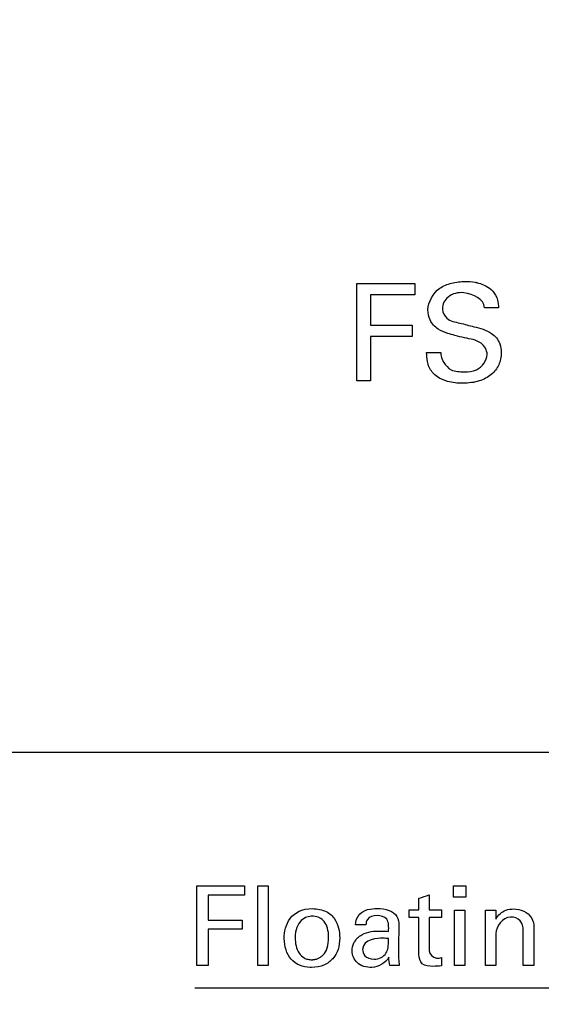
# Model space of a CAD drawing. Header units: inches. Extents: x 0 to 34, y 0 to 22.
# Tile 22 of 119: x 13.228 to 13.522, y 9.504 to 10.061. Entities that reach past the tile are written whole.
import ezdxf

# ---------------------------------------------------------------- set-up
doc = ezdxf.new("R2010")
doc.units = ezdxf.units.IN
doc.header["$LTSCALE"] = 1.87
doc.header["$MEASUREMENT"] = 0
doc.layers.get('0').update_dxf_attribs({"linetype": 'CONTINUOUS'})
doc.layers.add('DATUMCURVES', color=7, linetype='CONTINUOUS')
doc.layers.add('DIMENSIONS', color=7, linetype='CONTINUOUS')
doc.styles.get("Standard").update_dxf_attribs({"font": 'txt', "width": 0.8})
doc.dimstyles.new('DIMSTYLE_1', dxfattribs={"dimtxt": 0.125, "dimasz": 0.18, "dimexe": 0.18, "dimexo": 0.0625, "dimgap": 0.09, "dimtad": 0, "dimtih": 1, "dimtoh": 1, "dimdec": 3, "dimzin": 4, "dimdsep": 46, "dimtxsty": 'STANDARD', "dimblk": '_FILLED', "dimblk1": '_FILLED', "dimblk2": '_FILLED', "dimcen": 0.09, "dimadec": 0, "dimazin": 0, "dimtp": 0.001, "dimtm": 0.001, "dimtfac": 1, "dimtdec": 3, "dimtofl": 0, "dimtmove": 0, "dimatfit": 3, "dimldrblk": '_FILLED', "dimfxl": 1, "dimtolj": 1, "dimtzin": 4, "dimarcsym": 0})

# ---------------------------------------------------------------- blocks, each defined once
blk = doc.blocks.new('_FILLED')
at = {"color": 0, "linetype": 'BYBLOCK'}
blk.add_solid([(0, 0), (-1, 0.1736), (-1, -0.1736)], dxfattribs=at)
blk = doc.blocks.new('*D2')
at = {"layer": 'DIMENSIONS', "color": 2, "linetype": 'CONTINUOUS'}
for p, q in [((13.70119, 10.01086), (13.70119, 6.4058)), ((14.57619, 10.01086), (14.57619, 6.4058)), ((13.70119, 6.5308), (13.34119, 6.5308)), ((14.57619, 6.5308), (15.05703, 6.5308))]:
    blk.add_line(p, q, dxfattribs=at)
at = {"layer": 'DIMENSIONS', "color": 2, "linetype": 'CONTINUOUS', "xscale": 0.18, "yscale": 0.18, "zscale": 0.18}
blk.add_blockref('_FILLED', (13.70119, 6.5308), dxfattribs=at)
at = {"layer": 'DIMENSIONS', "color": 2, "linetype": 'CONTINUOUS', "xscale": 0.18, "yscale": 0.18, "zscale": 0.18, "rotation": 180}
blk.add_blockref('_FILLED', (14.57619, 6.5308), dxfattribs=at)
at = {"layer": 'DIMENSIONS', "color": 2, "linetype": 'CONTINUOUS', "width": 0.8}
for s, p in [('[', (15.94453, 6.4683)), (']', (16.54453, 6.4683)), ('8X ', (15.11953, 6.4683)), ('.875', (15.41953, 6.4683)), ('22.23', (16.04453, 6.4683))]:
    blk.add_text(s, height=0.125, dxfattribs=at).set_placement(p)
blk = doc.blocks.new('*D3')
at = {"layer": 'DIMENSIONS', "color": 2, "linetype": 'CONTINUOUS'}
for p, q in [((13.70119, 10.01086), (13.70119, 6.21877)), ((12.59712, 8.52833), (12.59712, 6.21877)), ((12.59712, 6.34377), (12.1991, 6.34377)), ((13.70119, 6.34377), (14.06119, 6.34377))]:
    blk.add_line(p, q, dxfattribs=at)
at = {"layer": 'DIMENSIONS', "color": 2, "linetype": 'CONTINUOUS', "xscale": 0.18, "yscale": 0.18, "zscale": 0.18}
blk.add_blockref('_FILLED', (12.59712, 6.34377), dxfattribs=at)
at = {"layer": 'DIMENSIONS', "color": 2, "linetype": 'CONTINUOUS', "xscale": 0.18, "yscale": 0.18, "zscale": 0.18, "rotation": 180}
blk.add_blockref('_FILLED', (13.70119, 6.34377), dxfattribs=at)
at = {"layer": 'DIMENSIONS', "color": 2, "linetype": 'CONTINUOUS', "width": 0.8}
for s, p in [('[', (11.4366, 6.28127)), (']', (12.0366, 6.28127)), ('1.104', (10.8116, 6.28127)), ('28.04', (11.5366, 6.28127))]:
    blk.add_text(s, height=0.125, dxfattribs=at).set_placement(p)
blk = doc.blocks.new('*D4')
at = {"layer": 'DIMENSIONS', "color": 2, "linetype": 'CONTINUOUS'}
for p, q in [((13.32619, 10.38586), (11.43576, 10.38586)), ((11.56076, 10.38586), (11.56076, 9.39442)), ((11.56076, 8.02786), (11.56076, 9.14442)), ((16.02369, 8.02786), (11.43576, 8.02786))]:
    blk.add_line(p, q, dxfattribs=at)
at = {"layer": 'DIMENSIONS', "color": 2, "linetype": 'CONTINUOUS', "xscale": 0.18, "yscale": 0.18, "zscale": 0.18}
for p, rotation in [((11.56076, 10.38586), 90), ((11.56076, 8.02786), 270)]:
    blk.add_blockref('_FILLED', p, dxfattribs=dict(at, rotation=rotation))
at = {"layer": 'DIMENSIONS', "color": 2, "linetype": 'CONTINUOUS', "width": 0.8}
for s, p in [('[', (11.67326, 9.20692)), (']', (12.27326, 9.20692)), ('4X ', (10.74826, 9.20692)), ('2.358', (11.04826, 9.20692)), ('59.89', (11.77326, 9.20692))]:
    blk.add_text(s, height=0.125, dxfattribs=at).set_placement(p)

msp = doc.modelspace()

# ---------------------------------------------------------------- linework, layer by layer
at = {"layer": 'DATUMCURVES', "color": 40, "linetype": 'CONTINUOUS'}
for points, knots in [([(13.41789, 9.91164, 0.8645), (13.41961, 9.91164, 0.8645), (13.43056, 9.91164, 0.8645), (13.44151, 9.91164, 0.8645), (13.45074, 9.91164, 0.8645)], [0, 0, 0, 0, 0.15625, 1, 1, 1, 1]), ([(13.41789, 9.85649, 0.8645), (13.41789, 9.85936, 0.8645), (13.41789, 9.87774, 0.8645), (13.41789, 9.89613, 0.8645), (13.41789, 9.91164, 0.8645)], [0, 0, 0, 0, 0.15625, 1, 1, 1, 1]), ([(13.49154, 9.87153, 0.8645), (13.49154, 9.87391, 0.8645), (13.48796, 9.87955, 0.8645), (13.48009, 9.88039, 0.8645), (13.47383, 9.8821, 0.8645), (13.46873, 9.88343, 0.8645), (13.46335, 9.88548, 0.8645), (13.45896, 9.89036, 0.8645), (13.45717, 9.89932, 0.8645), (13.46234, 9.90864, 0.8645), (13.47156, 9.9121, 0.8645), (13.47847, 9.91292, 0.8645), (13.48292, 9.91258, 0.8645), (13.48478, 9.91223, 0.8645)], [0, 0, 0, 0, 0.089356, 0.210968, 0.28166, 0.334745, 0.408555, 0.494841, 0.566943, 0.741217, 0.832923, 0.929463, 1, 1, 1, 1]), ([(13.48478, 9.91223, 0.8645), (13.4854, 9.91211, 0.8645), (13.48904, 9.91128, 0.8645), (13.49445, 9.90868, 0.8645), (13.49765, 9.90272, 0.8645), (13.49793, 9.89933, 0.8645), (13.49803, 9.89789, 0.8645)], [0, 0, 0, 0, 0.088515, 0.522641, 0.795824, 1, 1, 1, 1]), ([(13.45074, 9.90514, 0.8645), (13.44944, 9.90514, 0.8645), (13.44109, 9.90514, 0.8645), (13.43273, 9.90514, 0.8645), (13.42569, 9.90514, 0.8645)], [0, 0, 0, 0, 0.15625, 1, 1, 1, 1]), ([(13.42569, 9.90514, 0.8645), (13.42569, 9.90425, 0.8645), (13.42569, 9.89852, 0.8645), (13.42569, 9.89279, 0.8645), (13.42569, 9.88796, 0.8645)], [0, 0, 0, 0, 0.15625, 1, 1, 1, 1]), ([(13.49009, 9.89789, 0.8645), (13.48982, 9.90266, 0.8645), (13.47988, 9.90775, 0.8645), (13.46942, 9.90538, 0.8645), (13.46615, 9.89972, 0.8645), (13.46626, 9.89711, 0.8645), (13.46627, 9.89698, 0.8645)], [0, 0, 0, 0, 0.458215, 0.755271, 0.988296, 1, 1, 1, 1]), ([(13.46627, 9.89698, 0.8645), (13.46641, 9.89511, 0.8645), (13.46869, 9.89055, 0.8645), (13.47359, 9.8898, 0.8645), (13.47618, 9.88918, 0.8645)], [0, 0, 0, 0, 0.40678, 1, 1, 1, 1]), ([(13.42569, 9.88796, 0.8645), (13.42692, 9.88796, 0.8645), (13.43479, 9.88796, 0.8645), (13.44265, 9.88796, 0.8645), (13.44929, 9.88796, 0.8645)], [0, 0, 0, 0, 0.15625, 1, 1, 1, 1]), ([(13.47618, 9.88918, 0.8645), (13.47881, 9.8885, 0.8645), (13.48481, 9.88696, 0.8645), (13.49104, 9.88534, 0.8645), (13.49398, 9.88337, 0.8645)], [0, 0, 0, 0, 0.433545, 1, 1, 1, 1]), ([(13.44929, 9.88154, 0.8645), (13.44807, 9.88154, 0.8645), (13.4402, 9.88154, 0.8645), (13.43233, 9.88154, 0.8645), (13.42569, 9.88154, 0.8645)], [0, 0, 0, 0, 0.15625, 1, 1, 1, 1]), ([(13.42569, 9.88154, 0.8645), (13.42569, 9.88024, 0.8645), (13.42569, 9.87189, 0.8645), (13.42569, 9.86353, 0.8645), (13.42569, 9.85649, 0.8645)], [0, 0, 0, 0, 0.15625, 1, 1, 1, 1]), ([(13.49398, 9.88337, 0.8645), (13.49607, 9.882, 0.8645), (13.49892, 9.87837, 0.8645), (13.49964, 9.8729, 0.8645), (13.49925, 9.86885, 0.8645), (13.49784, 9.86441, 0.8645), (13.49402, 9.85949, 0.8645), (13.48816, 9.85659, 0.8645), (13.48255, 9.85538, 0.8645), (13.47652, 9.85503, 0.8645), (13.47, 9.85562, 0.8645), (13.46529, 9.85762, 0.8645), (13.4636, 9.85875, 0.8645)], [0, 0, 0, 0, 0.128977, 0.217487, 0.27856, 0.33737, 0.454957, 0.587239, 0.663965, 0.749719, 0.896424, 1, 1, 1, 1]), ([(13.4636, 9.85875, 0.8645), (13.46247, 9.85951, 0.8645), (13.45975, 9.86189, 0.8645), (13.45758, 9.86697, 0.8645), (13.45739, 9.87091, 0.8645), (13.45739, 9.8726, 0.8645)], [0, 0, 0, 0, 0.255002, 0.678572, 1, 1, 1, 1]), ([(13.46533, 9.8726, 0.8645), (13.46549, 9.86881, 0.8645), (13.46938, 9.86178, 0.8645), (13.47613, 9.86168, 0.8645), (13.47863, 9.86168, 0.8645)], [0, 0, 0, 0, 0.603087, 1, 1, 1, 1]), ([(13.47863, 9.86168, 0.8645), (13.48094, 9.86168, 0.8645), (13.48695, 9.86202, 0.8645), (13.49154, 9.868, 0.8645), (13.49154, 9.87153, 0.8645)], [0, 0, 0, 0, 0.395996, 1, 1, 1, 1]), ([(16.69767, 9.64665, 0.8645), (16.50184, 9.64665, 0.8645), (15.24851, 9.64665, 0.8645), (13.99518, 9.64665, 0.8645), (12.93768, 9.64665, 0.8645)], [0, 0, 0, 0, 0.15625, 1, 1, 1, 1]), ([(13.32763, 9.57129, 0.8645), (13.32903, 9.57129, 0.8645), (13.33799, 9.57129, 0.8645), (13.34695, 9.57129, 0.8645), (13.35451, 9.57129, 0.8645)], [0, 0, 0, 0, 0.15625, 1, 1, 1, 1]), ([(13.32763, 9.52617, 0.8645), (13.32763, 9.52852, 0.8645), (13.32763, 9.54356, 0.8645), (13.32763, 9.5586, 0.8645), (13.32763, 9.57129, 0.8645)], [0, 0, 0, 0, 0.15625, 1, 1, 1, 1]), ([(13.36207, 9.52617, 0.8645), (13.36207, 9.52851, 0.8645), (13.36207, 9.54353, 0.8645), (13.36207, 9.55855, 0.8645), (13.36207, 9.57123, 0.8645)], [0, 0, 0, 0, 0.15625, 1, 1, 1, 1]), ([(13.36795, 9.57123, 0.8645), (13.36795, 9.56888, 0.8645), (13.36795, 9.55386, 0.8645), (13.36795, 9.53884, 0.8645), (13.36795, 9.52617, 0.8645)], [0, 0, 0, 0, 0.15625, 1, 1, 1, 1]), ([(13.35451, 9.56598, 0.8645), (13.35344, 9.56598, 0.8645), (13.3466, 9.56598, 0.8645), (13.33977, 9.56598, 0.8645), (13.33401, 9.56598, 0.8645)], [0, 0, 0, 0, 0.15625, 1, 1, 1, 1]), ([(13.39172, 9.52512, 0.8645), (13.38957, 9.52521, 0.8645), (13.38508, 9.52613, 0.8645), (13.37895, 9.53075, 0.8645), (13.37596, 9.54038, 0.8645), (13.37871, 9.5537, 0.8645), (13.38701, 9.55853, 0.8645), (13.39294, 9.55835, 0.8645)], [0, 0, 0, 0, 0.123741, 0.261231, 0.536211, 0.768105, 1, 1, 1, 1]), ([(13.39294, 9.55835, 0.8645), (13.39554, 9.55827, 0.8645), (13.4014, 9.55713, 0.8645), (13.40712, 9.55132, 0.8645), (13.40936, 9.53988, 0.8645), (13.40631, 9.53109, 0.8645), (13.39986, 9.52605, 0.8645), (13.39468, 9.52506, 0.8645), (13.39196, 9.52511, 0.8645), (13.39172, 9.52512, 0.8645)], [0, 0, 0, 0, 0.102775, 0.205549, 0.411098, 0.698572, 0.842308, 0.986045, 1, 1, 1, 1]), ([(13.4172, 9.54917, 0.8645), (13.41743, 9.55126, 0.8645), (13.4185, 9.55548, 0.8645), (13.42409, 9.5581, 0.8645), (13.42992, 9.5587, 0.8645), (13.43592, 9.558, 0.8645), (13.44118, 9.55448, 0.8645), (13.44169, 9.55068, 0.8645), (13.44169, 9.54904, 0.8645)], [0, 0, 0, 0, 0.182779, 0.339598, 0.497563, 0.692518, 0.85732, 1, 1, 1, 1]), ([(13.49651, 9.55248, 0.8645), (13.49766, 9.55469, 0.8645), (13.50098, 9.55772, 0.8645), (13.50505, 9.55816, 0.8645), (13.50657, 9.55816, 0.8645)], [0, 0, 0, 0, 0.622506, 1, 1, 1, 1]), ([(13.50657, 9.55816, 0.8645), (13.51028, 9.55816, 0.8645), (13.51691, 9.55546, 0.8645), (13.51794, 9.54944, 0.8645), (13.51794, 9.54748, 0.8645)], [0, 0, 0, 0, 0.654219, 1, 1, 1, 1]), ([(13.39343, 9.55403, 0.8645), (13.39327, 9.55404, 0.8645), (13.39114, 9.55409, 0.8645), (13.38622, 9.55309, 0.8645), (13.38213, 9.54404, 0.8645), (13.38411, 9.53395, 0.8645), (13.38764, 9.53066, 0.8645), (13.39006, 9.52964, 0.8645), (13.39202, 9.5295, 0.8645), (13.39257, 9.52948, 0.8645)], [0, 0, 0, 0, 0.023997, 0.318508, 0.613019, 0.80651, 0.903255, 0.951627, 1, 1, 1, 1]), ([(13.39257, 9.52948, 0.8645), (13.39331, 9.52944, 0.8645), (13.3932, 9.52952, 0.8645), (13.39466, 9.52965, 0.8645), (13.3959, 9.53008, 0.8645), (13.39756, 9.53093, 0.8645), (13.3995, 9.5326, 0.8645), (13.40144, 9.53572, 0.8645), (13.40233, 9.54168, 0.8645), (13.40162, 9.54757, 0.8645), (13.39915, 9.55232, 0.8645), (13.39611, 9.55391, 0.8645), (13.39343, 9.55403, 0.8645)], [0, 0, 0, 0, 0.034634, 0.069268, 0.138536, 0.207804, 0.277072, 0.415609, 0.554145, 0.668793, 0.783442, 1, 1, 1, 1]), ([(13.43594, 9.54548, 0.8645), (13.43594, 9.54782, 0.8645), (13.43634, 9.55307, 0.8645), (13.42937, 9.55511, 0.8645), (13.42391, 9.55348, 0.8645), (13.42312, 9.55026, 0.8645), (13.42307, 9.54917, 0.8645)], [0, 0, 0, 0, 0.320784, 0.586507, 0.851016, 1, 1, 1, 1]), ([(13.453, 9.53242, 0.8645), (13.453, 9.53351, 0.8645), (13.453, 9.54049, 0.8645), (13.453, 9.54746, 0.8645), (13.453, 9.55335, 0.8645)], [0, 0, 0, 0, 0.15625, 1, 1, 1, 1]), ([(13.45882, 9.55335, 0.8645), (13.45882, 9.55237, 0.8645), (13.45882, 9.5461, 0.8645), (13.45882, 9.53983, 0.8645), (13.45882, 9.53454, 0.8645)], [0, 0, 0, 0, 0.15625, 1, 1, 1, 1]), ([(13.47313, 9.52617, 0.8645), (13.47313, 9.5278, 0.8645), (13.47313, 9.53826, 0.8645), (13.47313, 9.54872, 0.8645), (13.47313, 9.55754, 0.8645)], [0, 0, 0, 0, 0.15625, 1, 1, 1, 1]), ([(13.479, 9.55754, 0.8645), (13.479, 9.55591, 0.8645), (13.479, 9.54545, 0.8645), (13.479, 9.53499, 0.8645), (13.479, 9.52617, 0.8645)], [0, 0, 0, 0, 0.15625, 1, 1, 1, 1]), ([(13.49063, 9.52617, 0.8645), (13.49063, 9.52761, 0.8645), (13.49063, 9.53686, 0.8645), (13.49063, 9.54611, 0.8645), (13.49063, 9.55392, 0.8645)], [0, 0, 0, 0, 0.15625, 1, 1, 1, 1]), ([(13.51194, 9.54611, 0.8645), (13.51194, 9.54798, 0.8645), (13.51101, 9.55222, 0.8645), (13.50221, 9.5555, 0.8645), (13.49651, 9.54838, 0.8645), (13.49651, 9.54423, 0.8645)], [0, 0, 0, 0, 0.234316, 0.482143, 1, 1, 1, 1]), ([(13.33401, 9.55191, 0.8645), (13.33501, 9.55191, 0.8645), (13.34145, 9.55191, 0.8645), (13.34789, 9.55191, 0.8645), (13.35332, 9.55191, 0.8645)], [0, 0, 0, 0, 0.15625, 1, 1, 1, 1]), ([(13.35332, 9.54666, 0.8645), (13.35231, 9.54666, 0.8645), (13.34588, 9.54666, 0.8645), (13.33944, 9.54666, 0.8645), (13.33401, 9.54666, 0.8645)], [0, 0, 0, 0, 0.15625, 1, 1, 1, 1]), ([(13.33401, 9.54666, 0.8645), (13.33401, 9.54559, 0.8645), (13.33401, 9.53876, 0.8645), (13.33401, 9.53193, 0.8645), (13.33401, 9.52617, 0.8645)], [0, 0, 0, 0, 0.15625, 1, 1, 1, 1]), ([(13.44169, 9.54904, 0.8645), (13.44168, 9.54825, 0.8645), (13.44159, 9.54326, 0.8645), (13.44151, 9.53826, 0.8645), (13.44144, 9.53405, 0.8645)], [0, 0, 0, 0, 0.15625, 1, 1, 1, 1]), ([(13.51794, 9.54748, 0.8645), (13.51794, 9.54637, 0.8645), (13.51794, 9.53926, 0.8645), (13.51794, 9.53216, 0.8645), (13.51794, 9.52617, 0.8645)], [0, 0, 0, 0, 0.15625, 1, 1, 1, 1]), ([(13.41655, 9.53935, 0.8645), (13.41754, 9.54112, 0.8645), (13.42189, 9.54533, 0.8645), (13.42948, 9.54583, 0.8645), (13.43453, 9.54558, 0.8645), (13.43594, 9.54548, 0.8645)], [0, 0, 0, 0, 0.281825, 0.800828, 1, 1, 1, 1]), ([(13.42126, 9.53523, 0.8645), (13.42126, 9.53423, 0.8645), (13.42171, 9.53151, 0.8645), (13.42655, 9.52931, 0.8645), (13.43194, 9.53033, 0.8645), (13.43559, 9.53398, 0.8645), (13.43582, 9.53704, 0.8645), (13.43594, 9.54141, 0.8645)], [0, 0, 0, 0, 0.235843, 0.471685, 0.60664, 0.741594, 1, 1, 1, 1]), ([(13.49651, 9.54423, 0.8645), (13.49651, 9.54329, 0.8645), (13.49651, 9.53727, 0.8645), (13.49651, 9.53125, 0.8645), (13.49651, 9.52617, 0.8645)], [0, 0, 0, 0, 0.15625, 1, 1, 1, 1]), ([(13.51194, 9.52617, 0.8645), (13.51194, 9.52721, 0.8645), (13.51194, 9.53385, 0.8645), (13.51194, 9.5405, 0.8645), (13.51194, 9.54611, 0.8645)], [0, 0, 0, 0, 0.15625, 1, 1, 1, 1]), ([(13.43607, 9.53086, 0.8645), (13.43429, 9.52757, 0.8645), (13.42733, 9.52381, 0.8645), (13.41769, 9.52654, 0.8645), (13.41471, 9.53359, 0.8645), (13.41567, 9.5377, 0.8645), (13.41648, 9.53922, 0.8645), (13.41655, 9.53935, 0.8645)], [0, 0, 0, 0, 0.349661, 0.618745, 0.841317, 0.985614, 1, 1, 1, 1]), ([(13.46582, 9.5261, 0.8645), (13.46421, 9.52583, 0.8645), (13.46068, 9.52563, 0.8645), (13.45427, 9.52595, 0.8645), (13.453, 9.53055, 0.8645), (13.453, 9.53242, 0.8645)], [0, 0, 0, 0, 0.293518, 0.662886, 1, 1, 1, 1]), ([(13.45882, 9.53454, 0.8645), (13.45882, 9.53257, 0.8645), (13.46203, 9.52974, 0.8645), (13.4649, 9.53045, 0.8645), (13.46582, 9.53067, 0.8645)], [0, 0, 0, 0, 0.676239, 1, 1, 1, 1])]:
    msp.add_open_spline(points, degree=3, knots=knots, dxfattribs=at)
for points in [[(13.45074, 9.91164, 0.8645), (13.45074, 9.90947, 0.8645), (13.45074, 9.90731, 0.8645), (13.45074, 9.90514, 0.8645)], [(13.49803, 9.89789, 0.8645), (13.49538, 9.89789, 0.8645), (13.49273, 9.89789, 0.8645), (13.49009, 9.89789, 0.8645)], [(13.44929, 9.88796, 0.8645), (13.44929, 9.88582, 0.8645), (13.44929, 9.88368, 0.8645), (13.44929, 9.88154, 0.8645)], [(13.45739, 9.8726, 0.8645), (13.46004, 9.8726, 0.8645), (13.46269, 9.8726, 0.8645), (13.46533, 9.8726, 0.8645)], [(13.42569, 9.85649, 0.8645), (13.42309, 9.85649, 0.8645), (13.42049, 9.85649, 0.8645), (13.41789, 9.85649, 0.8645)], [(13.35451, 9.57129, 0.8645), (13.35451, 9.56952, 0.8645), (13.35451, 9.56775, 0.8645), (13.35451, 9.56598, 0.8645)], [(13.36207, 9.57123, 0.8645), (13.36403, 9.57123, 0.8645), (13.36599, 9.57123, 0.8645), (13.36795, 9.57123, 0.8645)], [(13.47251, 9.57117, 0.8645), (13.47486, 9.57117, 0.8645), (13.47721, 9.57117, 0.8645), (13.47957, 9.57117, 0.8645)], [(13.47251, 9.56473, 0.8645), (13.47251, 9.56688, 0.8645), (13.47251, 9.56902, 0.8645), (13.47251, 9.57117, 0.8645)], [(13.47957, 9.57117, 0.8645), (13.47957, 9.56902, 0.8645), (13.47957, 9.56688, 0.8645), (13.47957, 9.56473, 0.8645)], [(13.33401, 9.56598, 0.8645), (13.33401, 9.56129, 0.8645), (13.33401, 9.5566, 0.8645), (13.33401, 9.55191, 0.8645)], [(13.453, 9.56423, 0.8645), (13.45494, 9.56485, 0.8645), (13.45688, 9.56547, 0.8645), (13.45882, 9.5661, 0.8645)], [(13.453, 9.55766, 0.8645), (13.453, 9.55985, 0.8645), (13.453, 9.56204, 0.8645), (13.453, 9.56423, 0.8645)], [(13.45882, 9.5661, 0.8645), (13.45882, 9.56329, 0.8645), (13.45882, 9.56047, 0.8645), (13.45882, 9.55766, 0.8645)], [(13.47957, 9.56473, 0.8645), (13.47721, 9.56473, 0.8645), (13.47486, 9.56473, 0.8645), (13.47251, 9.56473, 0.8645)], [(13.44744, 9.55766, 0.8645), (13.4493, 9.55766, 0.8645), (13.45115, 9.55766, 0.8645), (13.453, 9.55766, 0.8645)], [(13.44744, 9.55335, 0.8645), (13.44744, 9.55479, 0.8645), (13.44744, 9.55622, 0.8645), (13.44744, 9.55766, 0.8645)], [(13.45882, 9.55766, 0.8645), (13.46116, 9.55766, 0.8645), (13.46349, 9.55766, 0.8645), (13.46582, 9.55766, 0.8645)], [(13.46582, 9.55766, 0.8645), (13.46582, 9.55622, 0.8645), (13.46582, 9.55479, 0.8645), (13.46582, 9.55335, 0.8645)], [(13.453, 9.55335, 0.8645), (13.45115, 9.55335, 0.8645), (13.4493, 9.55335, 0.8645), (13.44744, 9.55335, 0.8645)], [(13.46582, 9.55335, 0.8645), (13.46349, 9.55335, 0.8645), (13.46116, 9.55335, 0.8645), (13.45882, 9.55335, 0.8645)], [(13.47313, 9.55754, 0.8645), (13.47509, 9.55754, 0.8645), (13.47705, 9.55754, 0.8645), (13.479, 9.55754, 0.8645)], [(13.49063, 9.55392, 0.8645), (13.49061, 9.55513, 0.8645), (13.49059, 9.55633, 0.8645), (13.49057, 9.55754, 0.8645)], [(13.49057, 9.55754, 0.8645), (13.49253, 9.55754, 0.8645), (13.49449, 9.55754, 0.8645), (13.49645, 9.55754, 0.8645)], [(13.49645, 9.55754, 0.8645), (13.49647, 9.55585, 0.8645), (13.49649, 9.55417, 0.8645), (13.49651, 9.55248, 0.8645)], [(13.35332, 9.55191, 0.8645), (13.35332, 9.55016, 0.8645), (13.35332, 9.54841, 0.8645), (13.35332, 9.54666, 0.8645)], [(13.42307, 9.54917, 0.8645), (13.42111, 9.54917, 0.8645), (13.41915, 9.54917, 0.8645), (13.4172, 9.54917, 0.8645)], [(13.43257, 9.5416, 0.8645), (13.4302, 9.5416, 0.8645), (13.42126, 9.5416, 0.8645), (13.42126, 9.53523, 0.8645)], [(13.43594, 9.54141, 0.8645), (13.43488, 9.54155, 0.8645), (13.43401, 9.5416, 0.8645), (13.43257, 9.5416, 0.8645)], [(13.43663, 9.52617, 0.8645), (13.4362, 9.52768, 0.8645), (13.43607, 9.52928, 0.8645), (13.43607, 9.53086, 0.8645)], [(13.44144, 9.53405, 0.8645), (13.44144, 9.53142, 0.8645), (13.44159, 9.52878, 0.8645), (13.44194, 9.52617, 0.8645)], [(13.46582, 9.53067, 0.8645), (13.46582, 9.52915, 0.8645), (13.46582, 9.52762, 0.8645), (13.46582, 9.5261, 0.8645)], [(13.33401, 9.52617, 0.8645), (13.33188, 9.52617, 0.8645), (13.32976, 9.52617, 0.8645), (13.32763, 9.52617, 0.8645)], [(13.36795, 9.52617, 0.8645), (13.36599, 9.52617, 0.8645), (13.36403, 9.52617, 0.8645), (13.36207, 9.52617, 0.8645)], [(13.44194, 9.52617, 0.8645), (13.44017, 9.52617, 0.8645), (13.4384, 9.52617, 0.8645), (13.43663, 9.52617, 0.8645)], [(13.479, 9.52617, 0.8645), (13.47705, 9.52617, 0.8645), (13.47509, 9.52617, 0.8645), (13.47313, 9.52617, 0.8645)], [(13.49651, 9.52617, 0.8645), (13.49455, 9.52617, 0.8645), (13.49259, 9.52617, 0.8645), (13.49063, 9.52617, 0.8645)], [(13.51794, 9.52617, 0.8645), (13.51594, 9.52617, 0.8645), (13.51394, 9.52617, 0.8645), (13.51194, 9.52617, 0.8645)], [(13.32646, 9.51368, 0.8645), (13.52313, 9.51368, 0.8645), (13.7198, 9.51368, 0.8645), (13.91648, 9.51368, 0.8645)]]:
    msp.add_open_spline(points, degree=3, dxfattribs=at)

# ---------------------------------------------------------------- dimensions: what is measured, and where the dimension line sits
at = {"layer": 'DIMENSIONS', "color": 2, "linetype": 'CONTINUOUS'}
dim = msp.add_linear_dim(base=(11.56076, 8.02786), p1=(13.32619, 10.38586), p2=(16.02369, 8.02786), angle=270, text='4X <>', dimstyle='DIMSTYLE_1', dxfattribs=at)
dim.commit()
dim.dimension.update_dxf_attribs({"geometry": '*D4', "text_midpoint": (11.56076, 9.26942), "dimtype": 160})
dim = msp.add_linear_dim(base=(12.59712, 6.34377), p1=(13.70119, 10.01086), p2=(12.59712, 8.52833), angle=180, dimstyle='DIMSTYLE_1', dxfattribs=at)
dim.commit()
dim.dimension.update_dxf_attribs({"geometry": '*D3', "text_midpoint": (11.4741, 6.34377), "dimtype": 160})
dim = msp.add_linear_dim(base=(14.57619, 6.5308), p1=(13.70119, 10.01086), p2=(14.57619, 10.01086), text='8X <>', dimstyle='DIMSTYLE_1', dxfattribs=at)
dim.commit()
dim.dimension.update_dxf_attribs({"geometry": '*D2', "text_midpoint": (15.88203, 6.5308), "dimtype": 160})

doc.saveas('drawing.dxf')
